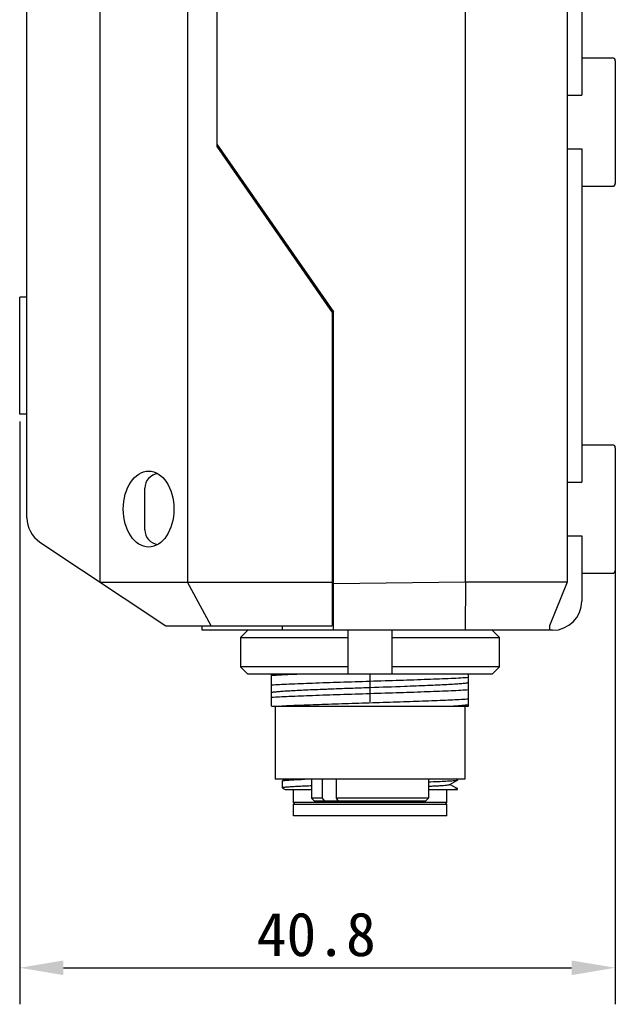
# Model space of a CAD drawing. Header units: millimetres. Extents: x 29 to 427, y -9 to 296.
# Tile 4 of 6: x 178 to 219, y 130 to 197. Entities that reach past the tile are written whole.
import ezdxf

# ---------------------------------------------------------------- set-up
doc = ezdxf.new("R2010")
doc.units = ezdxf.units.MM
doc.header["$LTSCALE"] = 23.1
doc.header["$PDMODE"] = 3
doc.header["$PDSIZE"] = 8
doc.layers.get('0').update_dxf_attribs({"linetype": 'CONTINUOUS'})
doc.layers.get('Defpoints').update_dxf_attribs({"linetype": 'CONTINUOUS'})
doc.layers.add('00_COMPONENTS', color=7, linetype='CONTINUOUS')
doc.layers.add('51__DRAFT_DIMS', color=7, linetype='CONTINUOUS')
doc.styles.get("Standard").update_dxf_attribs({"font": 'simfang.ttf'})
doc.dimstyles.new('DIMSTYLE_1', dxfattribs={"dimtxt": 3, "dimasz": 3, "dimexe": 2.5, "dimexo": 0.5, "dimgap": 0.75, "dimtad": 1, "dimdec": 1, "dimdsep": 46, "dimtxsty": 'STANDARD', "dimblk": '_FILLED', "dimcen": 0.09, "dimclrd": 8, "dimclre": 8, "dimclrt": 256, "dimazin": 2, "dimtp": 0.2, "dimtm": 0.2, "dimtfac": 1, "dimtdec": 1, "dimtofl": 0, "dimtmove": 0, "dimatfit": 3, "dimldrblk": '_FILLED', "dimfxl": 1, "dimtolj": 1, "dimarcsym": 0})

# ---------------------------------------------------------------- blocks, each defined once
blk = doc.blocks.new('_FILLED')
at = {"color": 0, "linetype": 'ByBlock'}
blk.add_solid([(0, 0), (-1, 0.167), (-1, -0.167)], dxfattribs=at)
blk = doc.blocks.new('*D12')
at = {"layer": '51__DRAFT_DIMS', "color": 8, "lineweight": -2, "transparency": 16777216}
for p, q in [((178.221, 169.951), (178.221, 130.04)), ((219.021, 163.451), (219.021, 130.04)), ((181.221, 132.54), (216.021, 132.54))]:
    blk.add_line(p, q, dxfattribs=at)
at = {"layer": 'Defpoints', "color": 0, "transparency": 16777216}
for p in [(178.221, 170.451), (219.021, 163.951), (219.021, 132.54)]:
    blk.add_point(p, dxfattribs=at)
at = {"layer": '51__DRAFT_DIMS', "color": 8, "lineweight": -2, "transparency": 16777216, "xscale": 3, "yscale": 3, "zscale": 3, "rotation": 180}
blk.add_blockref('_FILLED', (178.221, 132.54), dxfattribs=at)
at = {"layer": '51__DRAFT_DIMS', "color": 8, "lineweight": -2, "transparency": 16777216, "xscale": 3, "yscale": 3, "zscale": 3}
blk.add_blockref('_FILLED', (219.021, 132.54), dxfattribs=at)
at = {"layer": '51__DRAFT_DIMS', "transparency": 16777216, "insert": (198.536, 136.341), "char_height": 3, "attachment_point": 2}
blk.add_mtext('\\A1;40.8', dxfattribs=at)

msp = doc.modelspace()

# ---------------------------------------------------------------- linework, layer by layer
at = {"layer": '00_COMPONENTS'}
for p, q in [((208.742, 261.94), (208.742, 158.962)), ((183.721, 260.951), (183.721, 158.951)), ((189.721, 260.951), (189.721, 158.951)), ((216.721, 259.951), (216.721, 192.284)), ((178.721, 163.355), (178.721, 256.547)), ((191.721, 232.137), (191.721, 188.765)), ((215.721, 201.951), (215.721, 158.951)), ((216.721, 194.851), (218.821, 194.851)), ((219.021, 194.651), (219.021, 186.251)), ((215.721, 192.284), (216.721, 192.284)), ((191.721, 188.94), (199.721, 177.451)), ((191.721, 188.765), (199.621, 177.419)), ((215.721, 188.618), (216.721, 188.618)), ((216.721, 188.618), (216.721, 165.784)), ((216.721, 186.051), (218.821, 186.051)), ((178.721, 178.451), (178.221, 178.451)), ((178.221, 170.451), (178.221, 178.45)), ((199.621, 177.419), (199.621, 155.951)), ((199.721, 155.651), (199.721, 177.451)), ((178.721, 170.451), (178.221, 170.451)), ((216.721, 168.351), (218.821, 168.351)), ((219.021, 168.151), (219.021, 159.751)), ((186.791, 162.531), (186.791, 165.376)), ((215.721, 165.784), (216.721, 165.784)), ((215.721, 162.118), (216.721, 162.118)), ((216.721, 162.118), (216.721, 157.651)), ((179.612, 161.69), (188.221, 155.951)), ((199.621, 161.201), (199.721, 161.201)), ((216.721, 159.551), (218.821, 159.551)), ((183.721, 158.951), (199.621, 158.951)), ((191.327, 155.951), (189.721, 158.951)), ((199.721, 158.864), (208.742, 158.962)), ((215.721, 158.951), (208.742, 158.951)), ((208.751, 158.962), (208.744, 155.651)), ((215.721, 158.951), (214.521, 155.951)), ((199.621, 158.251), (199.721, 158.251)), ((188.221, 155.951), (199.621, 155.951)), ((190.721, 155.651), (190.721, 155.951)), ((196.221, 155.651), (196.221, 155.951)), ((214.521, 155.951), (214.521, 155.651)), ((214.721, 155.651), (190.721, 155.651)), ((193.855, 155.651), (193.347, 155.151)), ((193.347, 155.151), (193.347, 153.151)), ((193.347, 155.151), (200.721, 155.151)), ((200.721, 152.651), (200.721, 155.651)), ((203.721, 155.651), (203.721, 152.651)), ((203.721, 155.151), (211.095, 155.151)), ((210.62, 155.619), (210.588, 155.651)), ((211.095, 155.151), (210.62, 155.619)), ((211.095, 153.151), (211.095, 155.151)), ((200.721, 153.151), (193.347, 153.151)), ((193.347, 153.151), (193.854, 152.651)), ((211.095, 153.151), (203.721, 153.151)), ((210.588, 152.651), (211.095, 153.151)), ((210.588, 152.651), (193.854, 152.651)), ((195.471, 150.451), (195.471, 152.651)), ((202.221, 150.751), (202.221, 152.651)), ((208.971, 150.451), (208.971, 152.651)), ((199.135, 151.625), (199.149, 151.626)), ((195.471, 150.451), (208.971, 150.451)), ((195.721, 150.451), (195.721, 145.451)), ((208.721, 150.451), (208.721, 145.451)), ((208.721, 145.451), (195.721, 145.451)), ((196.221, 144.856), (196.221, 145.335)), ((196.415, 145.451), (196.228, 145.343)), ((198.221, 145.451), (198.221, 144.151)), ((198.971, 144.151), (198.971, 145.451)), ((199.89, 145.451), (199.89, 144.151)), ((206.221, 145.451), (206.221, 144.151)), ((207.681, 145.088), (207.695, 145.096)), ((207.695, 145.096), (208.154, 145.361)), ((208.182, 144.815), (207.695, 145.096)), ((208.221, 145.385), (208.221, 145.451)), ((196.227, 144.849), (196.399, 144.75)), ((196.399, 144.751), (198.221, 144.751)), ((196.971, 143.851), (196.971, 144.751)), ((206.221, 144.751), (208.221, 144.751)), ((207.471, 143.851), (207.471, 144.751)), ((208.182, 144.815), (208.18, 144.816)), ((208.221, 144.751), (208.221, 144.808)), ((197.071, 143.751), (196.971, 143.851)), ((207.471, 143.851), (196.971, 143.851)), ((196.971, 143.751), (207.471, 143.751)), ((196.971, 142.951), (196.971, 143.751)), ((198.421, 143.951), (198.221, 144.151)), ((198.971, 144.151), (198.221, 144.151)), ((206.021, 143.951), (198.421, 143.951)), ((199.114, 143.951), (198.971, 144.151)), ((206.221, 144.151), (199.89, 144.151)), ((199.89, 144.151), (200.033, 143.951)), ((206.021, 143.951), (206.221, 144.151)), ((207.371, 143.751), (207.471, 143.851)), ((207.471, 142.951), (207.471, 143.751)), ((207.471, 142.951), (196.971, 142.951))]:
    msp.add_line(p, q, dxfattribs=at)
for centre, radius, start, end in [((218.821, 194.651), 0.2, 0, 90), ((218.821, 186.251), 0.2, 270, 360), ((218.821, 168.151), 0.2, 0, 90), ((187.791, 165.376), 1, 95.78677, 180), ((180.721, 163.355), 2, 180, 236.30993), ((187.791, 162.526), 1, 180, 264.21659), ((218.821, 159.751), 0.2, 270, 360), ((214.721, 157.651), 2, 270, 360)]:
    msp.add_arc(centre, radius, start, end, dxfattribs=at)
msp.add_ellipse((187.054, 163.951), major_axis=(0, 2.6), ratio=0.666667, dxfattribs=at)
for points, knots in [([(197.669, 152.651), (197.253, 152.635), (196.666, 152.61), (195.934, 152.573), (195.616, 152.553), (195.471, 152.543)], [0, 0, 0, 0, 0.566638, 0.801532, 1, 1, 1, 1]), ([(195.471, 151.91), (195.651, 151.922), (196.048, 151.945), (196.981, 151.991), (198.368, 152.045), (200.22, 152.108), (202.221, 152.17), (204.222, 152.233), (206.074, 152.296), (207.461, 152.35), (208.394, 152.396), (208.792, 152.419), (208.971, 152.432)], [0, 0, 0, 0, 0.039949, 0.088459, 0.207419, 0.348075, 0.499999, 0.651923, 0.79258, 0.91154, 0.960051, 1, 1, 1, 1]), ([(199.889, 151.654), (200.274, 151.669), (201.055, 151.697), (202.618, 151.75), (203.795, 151.792), (204.576, 151.821)], [0, 0, 0, 0, 0.24624, 0.50014, 1, 1, 1, 1]), ([(204.576, 151.821), (205.105, 151.841), (205.867, 151.87), (206.835, 151.913), (207.45, 151.944), (207.976, 151.974), (208.402, 152.004), (208.693, 152.031), (208.871, 152.054), (208.941, 152.066), (208.971, 152.072)], [0, 0, 0, 0, 0.360503, 0.51932, 0.660092, 0.780238, 0.87789, 0.951565, 0.978997, 1, 1, 1, 1]), ([(195.471, 151.403), (195.498, 151.409), (195.558, 151.419), (195.708, 151.439), (195.952, 151.462), (196.306, 151.489), (196.74, 151.516), (197.249, 151.544), (198.055, 151.582), (198.691, 151.608), (199.135, 151.625)], [0, 0, 0, 0, 0.021912, 0.049962, 0.124124, 0.221426, 0.340465, 0.479789, 0.637674, 1, 1, 1, 1]), ([(208.971, 151.564), (208.792, 151.552), (208.394, 151.529), (207.461, 151.483), (206.074, 151.429), (204.222, 151.366), (202.221, 151.303), (200.22, 151.241), (198.368, 151.178), (196.981, 151.124), (196.048, 151.078), (195.651, 151.055), (195.471, 151.042)], [0, 0, 0, 0, 0.039948, 0.088459, 0.207419, 0.348075, 0.499999, 0.651923, 0.79258, 0.91154, 0.960051, 1, 1, 1, 1]), ([(199.149, 151.626), (199.209, 151.628), (199.456, 151.638), (199.703, 151.647), (199.889, 151.654)], [0, 0, 0, 0, 0.245171, 1, 1, 1, 1]), ([(208.971, 150.932), (208.807, 150.92), (208.446, 150.899), (207.859, 150.869), (207.182, 150.84), (206.133, 150.798), (204.69, 150.749), (202.864, 150.691), (200.998, 150.632), (199.208, 150.574), (197.609, 150.516), (196.619, 150.474), (196.173, 150.451)], [0, 0, 0, 0, 0.038468, 0.084654, 0.13783, 0.197162, 0.330458, 0.476154, 0.625081, 0.767863, 0.895512, 1, 1, 1, 1]), ([(207.56, 150.451), (207.726, 150.46), (208.028, 150.478), (208.431, 150.507), (208.735, 150.535), (208.904, 150.558), (208.971, 150.572)], [0, 0, 0, 0, 0.352712, 0.63972, 0.855981, 1, 1, 1, 1]), ([(196.221, 145.335), (196.221, 145.336), (196.222, 145.339), (196.226, 145.342), (196.228, 145.343)], [0, 0, 0, 0, 0.18833, 1, 1, 1, 1]), ([(198.221, 144.993), (198.072, 144.987), (197.79, 144.976), (197.393, 144.958), (197.05, 144.941), (196.799, 144.926), (196.628, 144.914), (196.522, 144.906), (196.432, 144.898), (196.358, 144.889), (196.301, 144.882), (196.258, 144.874), (196.235, 144.867), (196.221, 144.86), (196.221, 144.856)], [0, 0, 0, 0, 0.222764, 0.421103, 0.592835, 0.736085, 0.796529, 0.849294, 0.89424, 0.931253, 0.960257, 0.981222, 0.994232, 1, 1, 1, 1]), ([(196.228, 145.343), (196.234, 145.346), (196.249, 145.352), (196.278, 145.358), (196.317, 145.365), (196.39, 145.375), (196.507, 145.387), (196.679, 145.4), (196.89, 145.413), (197.139, 145.426), (197.425, 145.439), (197.628, 145.447), (197.735, 145.451)], [0, 0, 0, 0, 0.012615, 0.031971, 0.058222, 0.091386, 0.178306, 0.292273, 0.43249, 0.597998, 0.787612, 1, 1, 1, 1]), ([(208.098, 145.353), (208.06, 145.348), (207.971, 145.339), (207.746, 145.32), (207.379, 145.299), (206.842, 145.275), (206.441, 145.26), (206.221, 145.252)], [0, 0, 0, 0, 0.061497, 0.142416, 0.360467, 0.648754, 1, 1, 1, 1]), ([(206.221, 144.977), (206.324, 144.981), (206.52, 144.989), (206.796, 145.003), (207.038, 145.016), (207.243, 145.03), (207.41, 145.044), (207.524, 145.056), (207.595, 145.066), (207.633, 145.073), (207.661, 145.079), (207.675, 145.084), (207.681, 145.087)], [0, 0, 0, 0, 0.211512, 0.400554, 0.565915, 0.706496, 0.821193, 0.908879, 0.942239, 0.968489, 0.987679, 1, 1, 1, 1]), ([(208.221, 145.385), (208.221, 145.381), (208.208, 145.374), (208.186, 145.368), (208.147, 145.359), (208.116, 145.355), (208.098, 145.353)], [0, 0, 0, 0, 0.086174, 0.275589, 0.57969, 1, 1, 1, 1]), ([(196.221, 144.856), (196.221, 144.855), (196.222, 144.852), (196.225, 144.851), (196.227, 144.849)], [0, 0, 0, 0, 0.189114, 1, 1, 1, 1]), ([(207.84, 144.751), (207.895, 144.755), (207.972, 144.761), (208.067, 144.771), (208.121, 144.778), (208.163, 144.785), (208.194, 144.792), (208.212, 144.798), (208.221, 144.804), (208.221, 144.808)], [0, 0, 0, 0, 0.428032, 0.597661, 0.737299, 0.8468, 0.926201, 0.976083, 1, 1, 1, 1]), ([(208.132, 144.785), (208.141, 144.787), (208.155, 144.79), (208.17, 144.795), (208.178, 144.798), (208.184, 144.801), (208.188, 144.804), (208.189, 144.808), (208.187, 144.81), (208.186, 144.811)], [0, 0, 0, 0, 0.436691, 0.601385, 0.731191, 0.827701, 0.894881, 0.944308, 1, 1, 1, 1]), ([(208.221, 144.808), (208.221, 144.81), (208.215, 144.816), (208.202, 144.82), (208.18, 144.826), (208.163, 144.83), (208.153, 144.831)], [0, 0, 0, 0, 0.099085, 0.289972, 0.58917, 1, 1, 1, 1]), ([(208.186, 144.811), (208.186, 144.811), (208.185, 144.813), (208.183, 144.814), (208.182, 144.815)], [0, 0, 0, 0, 0.215951, 1, 1, 1, 1])]:
    msp.add_open_spline(points, degree=3, knots=knots, dxfattribs=at)

# ---------------------------------------------------------------- dimensions: what is measured, and where the dimension line sits
at = {"layer": '51__DRAFT_DIMS'}
dim = msp.add_linear_dim(base=(219.021, 132.54), p1=(178.221, 170.451), p2=(219.021, 163.951), dimstyle='DIMSTYLE_1', dxfattribs=at)
dim.commit()
dim.dimension.update_dxf_attribs({"geometry": '*D12', "text_midpoint": (198.536, 132.54), "dimtype": 160})

doc.saveas('drawing.dxf')
